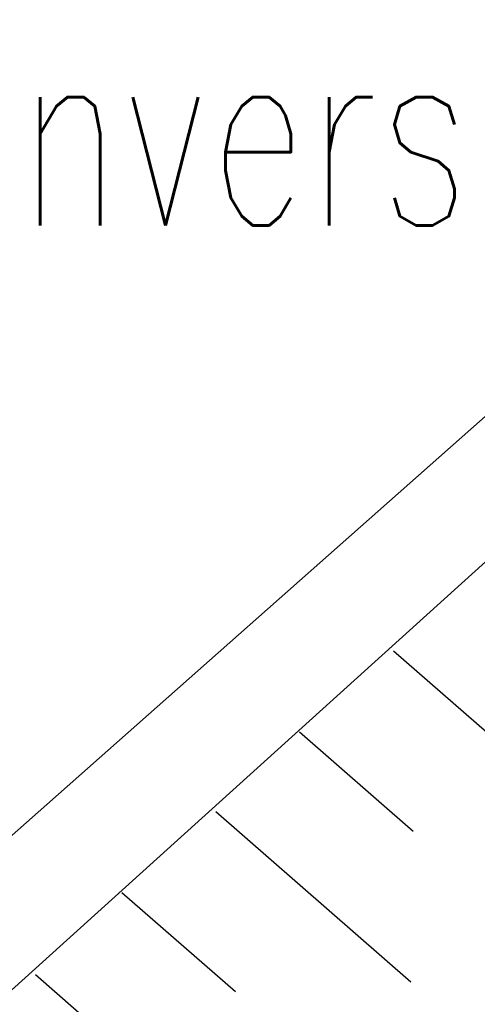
# Model space of a CAD drawing. Extents: x 3409653 to 3410193, y 5788342 to 5789000.
# Tile 48 of 79: x 3409838 to 3409843, y 5788879 to 5788889. Entities that reach past the tile are written whole.
import ezdxf

# ---------------------------------------------------------------- set-up
doc = ezdxf.new("R2010")
doc.units = 0
doc.header["$MEASUREMENT"] = 0
doc.linetypes.add('LINIENART0', pattern=[0])
doc.layers.add('Schnitt_Ablauf_Mulde', color=7, linetype='Continuous')
doc.styles.add('SIMPLEX', font='simplex')

msp = doc.modelspace()

# ---------------------------------------------------------------- linework, layer by layer
at = {"layer": 'Schnitt_Ablauf_Mulde', "color": 144, "linetype": 'LINIENART0'}
for p, q in [((3409834.63184, 5788877.73694), (3409847.6894, 5788889.2897)), ((3409834.63184, 5788877.73694), (3409847.6894, 5788889.2897)), ((3409836.36578, 5788877.63434), (3409846.93358, 5788887.17614)), ((3409836.36578, 5788877.63434), (3409846.93358, 5788887.17614)), ((3409842.11138, 5788882.76434), (3409844.13944, 5788880.99278)), ((3409842.11138, 5788882.76434), (3409844.13944, 5788880.99278)), ((3409841.13668, 5788881.92302), (3409842.31658, 5788880.89018)), ((3409841.13668, 5788881.92302), (3409842.31658, 5788880.89018)), ((3409840.26458, 5788881.09538), (3409842.29264, 5788879.32724)), ((3409840.26458, 5788881.09538), (3409842.29264, 5788879.32724)), ((3409839.28988, 5788880.25406), (3409840.46978, 5788879.22464)), ((3409839.28988, 5788880.25406), (3409840.46978, 5788879.22464)), ((3409838.39384, 5788879.40248), (3409840.41848, 5788877.63434)), ((3409838.39384, 5788879.40248), (3409840.41848, 5788877.63434))]:
    msp.add_line(p, q, dxfattribs=at)

# ---------------------------------------------------------------- texts
at = {"layer": 'Schnitt_Ablauf_Mulde', "color": 144, "linetype": 'LINIENART0', "style": 'SIMPLEX', "width": 0.66046}
msp.add_text('Beispielhafte Darstellung++der Muldenversickerung', height=2, dxfattribs=at).set_placement((3409804.702, 5788887.181))
msp.add_text('Beispielhafte Darstellung++der Muldenversickerung', height=2, dxfattribs=at).set_placement((3409804.702, 5788887.181))

doc.saveas('drawing.dxf')
